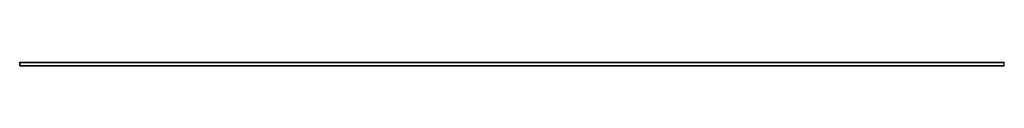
# Model space of a CAD drawing. Header units: millimetres. Extents: x 0 to 2500, y -10 to 0.
import ezdxf

# ---------------------------------------------------------------- set-up
doc = ezdxf.new("R2010")
doc.units = ezdxf.units.MM
doc.header["$LTSCALE"] = 10
doc.linetypes.add('ALLCAD_Strich', pattern=[0.2, 0.15, -0.05])
for name, color, linetype in [('BESCH_KONT_sich_schn_ansi_2d', 40, 'Continuous'), ('BESCH_KONT_sich_schn_grun_2d', 10, 'Continuous'), ('BESCH_KONT_sich_schn_seit_2d', 160, 'Continuous')]:
    doc.layers.add(name, color=color, linetype=linetype)

msp = doc.modelspace()

# ---------------------------------------------------------------- linework, layer by layer
at = {"layer": 'BESCH_KONT_sich_schn_ansi_2d', "linetype": 'ALLCAD_Strich'}
for p, q in [((0, -9.5, -33), (0, -9.5)), ((0, -9.5, -33), (2500, -9.5, -33)), ((0, -9.5), (2500, -9.5)), ((0, -9.5, -32), (0, -9.5, -32)), ((0, -9.5, -32), (0, -9.5, -32)), ((0, -9.5, -32), (0, -9.5, -32)), ((0, -9.5, -32), (0, -9.5, -32)), ((0, -9.5, -32), (0, -9.5, -32)), ((0, -9.5, -32), (0, -9.5, -32)), ((0, -9.5, -32), (0, -9.5, -32)), ((0, -9.5, -32), (0, -9.5, -32)), ((0, -9.5, -32), (0, -9.5, -32)), ((0, -9.5, -32), (0, -9.5, -32)), ((0, -9.5, -32), (2500, -9.5, -32)), ((0, -9.5, -32), (0, -9.5, -32)), ((0, -9.5, -32), (0, -9.5, -32)), ((0, -9.5, -32), (0, -9.5, -32)), ((0, -9.5, -32), (0, -9.5, -32)), ((0, -9.5, -32), (0, -9.5, -32)), ((0, -9.5, -32), (0, -9.5, -32)), ((0, -9.5, -32), (0, -9.5, -32)), ((0, -9.5, -32), (0, -9.5, -32)), ((0, -9.5, -32), (0, -9.5, -32)), ((0, -9.5, -32), (0, -9.5, -32)), ((0, -9.5, -31), (2500, -9.5, -31)), ((0, -9.5, -32), (0, -9.5, -32)), ((0, -9.5, -32), (0, -9.5, -32)), ((0, -9.5, -32), (0, -9.5, -32)), ((0, -9.5, -32), (0, -9.5, -32)), ((0, -9.5, -32), (0, -9.5, -32)), ((0, -9.5, -32), (0, -9.5, -32)), ((0, -9.5, -32), (0, -9.5, -32)), ((0, -9.5, -32), (0, -9.5, -32)), ((0, -9.5, -32), (0, -9.5, -32)), ((0, -9.5, -32), (0, -9.5, -32)), ((0, -9.5, -32), (0, -9.5, -32)), ((0, -9.5, -2), (2500, -9.5, -2)), ((0, -9.5, -1), (2500, -9.5, -1)), ((2500, -9.5, -33), (2500, -9.5))]:
    msp.add_line(p, q, dxfattribs=at)
at = {"layer": 'BESCH_KONT_sich_schn_grun_2d', "linetype": 'ALLCAD_Strich'}
for p, q in [((0, -9.5, -33), (0, 0, -33)), ((0, 0, -33), (2500, 0, -33)), ((2500, -9.5, -33), (2500, 0, -33)), ((0, -1, -33), (0, -1, -33)), ((0, -1, -33), (0, -1, -33)), ((0, -1, -33), (0, -1, -33)), ((0, -1, -33), (0, -1, -33)), ((0, -1, -33), (0, -1, -33)), ((0, -1, -33), (0, -1, -33)), ((0, -1, -33), (0, -1, -33)), ((0, -1, -33), (0, -1, -33)), ((0, -1, -33), (0, -1, -33)), ((0, -1, -33), (0, -1, -33)), ((0, -1, -33), (0, -1, -33)), ((0, -1, -33), (0, -1, -33)), ((0, -1, -33), (0, -1, -33)), ((0, -1, -33), (0, -1, -33)), ((0, -1, -33), (0, -1, -33)), ((0, -1, -33), (0, -1, -33)), ((0, -1, -33), (0, -1, -33)), ((0, -1, -33), (0, -1, -33)), ((0, -1, -33), (0, -1, -33)), ((0, -1, -33), (0, -1, -33)), ((0, -1, -33), (0, -1, -33)), ((0, -1, -33), (0, -1, -33)), ((0, -1, -33), (0, -1, -33)), ((0, -1, -33), (2500, -1, -33)), ((0, -8.5, -33), (2500, -8.5, -33)), ((0, -9.5, -33), (2500, -9.5, -33))]:
    msp.add_line(p, q, dxfattribs=at)
for radius, start, end in [(0.00093, 360, 90), (0.00093, 270, 0), (0.00217, 270, 360), (0.00217, 360, 90), (0.00116, 0, 90), (0.00116, 270, 0), (0.00271, 270, 360), (0.00271, 0, 90), (0.00116, 180, 270), (0.00116, 90, 180), (0.00271, 90, 180), (0.00271, 180, 270), (0.00116, 0, 90), (0.00116, 270, 0), (0.00271, 270, 360), (0.00271, 0, 90), (0.00116, 180, 270), (0.00116, 90, 180), (0.00271, 90, 180), (0.00271, 180, 270)]:
    msp.add_arc((0, -1, -33), radius, start, end, dxfattribs=at)
at = {"layer": 'BESCH_KONT_sich_schn_seit_2d', "linetype": 'ALLCAD_Strich'}
for p, q in [((0, 0, -33), (0, -9.5, -33)), ((0, -9.5), (0, 0)), ((0, 0), (0, 0, -2)), ((0, 0, -2), (0, -1, -2)), ((0, -1, -31), (0, 0, -31)), ((0, 0, -31), (0, 0, -33)), ((0, -8.5, -32), (0, -1, -32)), ((0, -1, -32), (0, -1, -32)), ((0, -1, -32), (0, -1, -32)), ((0, -1, -32), (0, -1, -32)), ((0, -1, -32), (0, -1, -32)), ((0, -1, -32), (0, -1, -32)), ((0, -1, -32), (0, -1, -32)), ((0, -1, -32), (0, -1, -31)), ((0, -1, -32), (0, -1, -32)), ((0, -1, -2), (0, -1, -1)), ((0, -1, -1), (0, -8.5, -1)), ((0, -1, -32), (0, -1, -32)), ((0, -1, -32), (0, -1, -32)), ((0, -1, -32), (0, -1, -32)), ((0, -1, -32), (0, -1, -32)), ((0, -1, -32), (0, -1, -32)), ((0, -1, -32), (0, -1, -32)), ((0, -1, -32), (0, -1, -32)), ((0, -1, -32), (0, -1, -32)), ((0, -1, -32), (0, -1, -32)), ((0, -1, -32), (0, -1, -32)), ((0, -1, -32), (0, -1, -32)), ((0, -1, -32), (0, -1, -32)), ((0, -8.5, -1), (0, -8.5, -32)), ((0, -9.5, -33), (0, -9.5))]:
    msp.add_line(p, q, dxfattribs=at)

doc.saveas('drawing.dxf')
